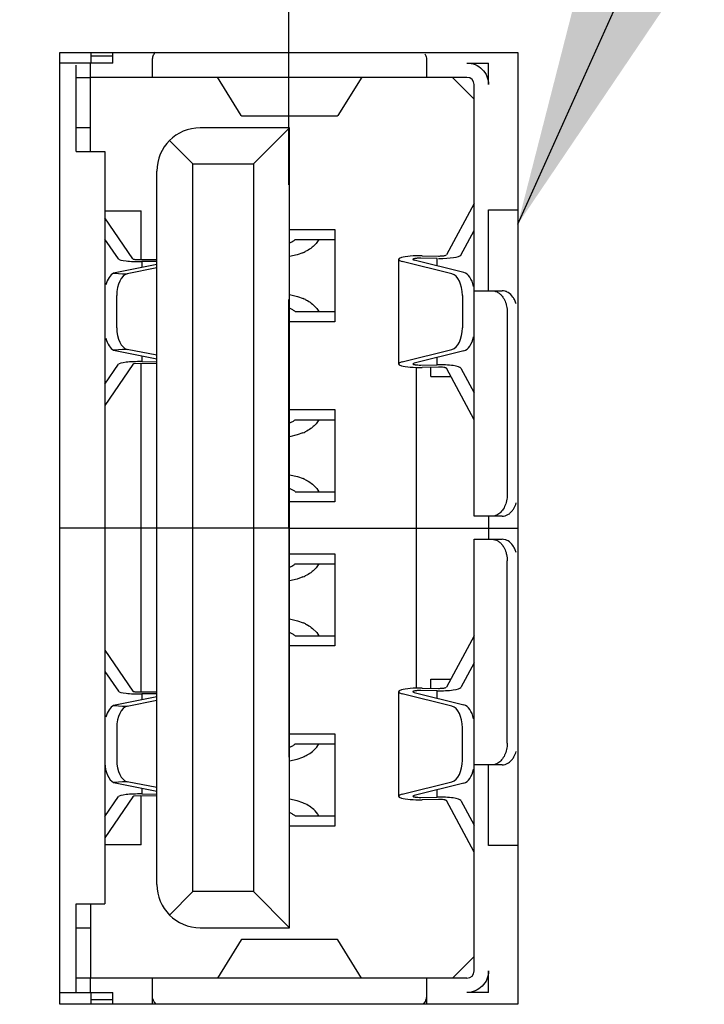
# Model space of a CAD drawing. Header units: inches. Extents: x 0.2 to 16.8, y 0.2 to 10.8.
# Tile 14 of 19: x 8.333 to 8.707, y 6.496 to 7.034. Entities that reach past the tile are written whole.
import ezdxf

# ---------------------------------------------------------------- set-up
doc = ezdxf.new("R2010")
doc.units = ezdxf.units.IN
doc.header["$LTSCALE"] = 0.935
doc.header["$MEASUREMENT"] = 0
doc.linetypes.add('CENTER', pattern=[0.6, 0.375, -0.075, 0.075, -0.075])
doc.layers.get('0').update_dxf_attribs({"linetype": 'CONTINUOUS'})
for name, color, linetype in [('DEFAULT_1', 7, 'CENTER'), ('DETAIL', 7, 'CONTINUOUS'), ('DIMENSIONS', 7, 'CONTINUOUS')]:
    doc.layers.add(name, color=color, linetype=linetype)
doc.styles.get("Standard").update_dxf_attribs({"font": 'txt', "width": 0.8})
doc.dimstyles.new('DIMSTYLE_1', dxfattribs={"dimtxt": 0.125, "dimasz": 0.18, "dimexe": 0.125, "dimexo": 0.0625, "dimgap": 0.09, "dimtad": 0, "dimtih": 1, "dimtoh": 1, "dimdec": 3, "dimzin": 4, "dimdsep": 46, "dimtxsty": 'STANDARD', "dimblk": '_FILLED', "dimblk1": '_FILLED', "dimblk2": '_FILLED', "dimcen": 0.09, "dimadec": 0, "dimazin": 0, "dimtp": 0.01, "dimtm": 0.01, "dimtfac": 1, "dimtdec": 3, "dimtofl": 0, "dimtmove": 0, "dimatfit": 3, "dimldrblk": '_FILLED', "dimfxl": 1, "dimtolj": 1, "dimtzin": 4, "dimarcsym": 0})
doc.dimstyles.get("Standard").update_dxf_attribs({"dimtxt": 0.125, "dimasz": 0.18, "dimexe": 0.125, "dimexo": 0.0625, "dimgap": 0.09, "dimtad": 0, "dimtih": 1, "dimtoh": 1, "dimdec": 3, "dimzin": 4, "dimdsep": 46, "dimtxsty": 'STANDARD', "dimblk": '_FILLED', "dimblk1": '_FILLED', "dimblk2": '_FILLED', "dimcen": 0.09, "dimadec": 0, "dimazin": 0, "dimtol": 1, "dimtp": 0.01, "dimtm": 0.01, "dimtfac": 1, "dimtdec": 3, "dimtofl": 0, "dimtmove": 0, "dimatfit": 3, "dimldrblk": '_FILLED', "dimfxl": 1, "dimtolj": 1, "dimtzin": 4, "dimarcsym": 0})

# ---------------------------------------------------------------- blocks, each defined once
blk = doc.blocks.new('*D14')
at = {"layer": 'DIMENSIONS', "color": 2, "linetype": 'CONTINUOUS'}
for p, q in [((8.6155088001, 8.6361480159), (8.6155088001, 8.764272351)), ((8.4804041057, 8.4714787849), (8.6155088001, 8.6361480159)), ((8.4804041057, 6.943922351), (8.4804041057, 8.4714787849))]:
    blk.add_line(p, q, dxfattribs=at)
at = {"layer": 'DIMENSIONS', "color": 2, "linetype": 'CONTINUOUS', "insert": (8.5530088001, 8.826772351), "char_height": 0.125, "width": 1.125, "attachment_point": 1, "rotation": 90, "line_spacing_factor": 0.9}
blk.add_mtext('.368{\\Ftxt.shx;\\W1.000000;\\H0.125000; }[9.35]', dxfattribs=at)
blk = doc.blocks.new('_FILLED')
at = {"color": 0, "linetype": 'BYBLOCK'}
blk.add_solid([(0, 0), (-1, 0.1736111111), (-1, -0.1736111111)], dxfattribs=at)
blk = doc.blocks.new('*D16')
at = {"layer": 'DIMENSIONS', "color": 2, "linetype": 'CONTINUOUS'}
blk.add_line((8.1457584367, 6.943922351), (8.1457584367, 8.764272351), dxfattribs=at)
at = {"layer": 'DIMENSIONS', "color": 2, "linetype": 'CONTINUOUS', "insert": (8.0832584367, 8.826772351), "char_height": 0.125, "width": 1.225, "attachment_point": 1, "rotation": 90, "line_spacing_factor": 0.9}
blk.add_mtext('.703{\\Ftxt.shx;\\W1.000000;\\H0.125000; }[17.85]', dxfattribs=at)

msp = doc.modelspace()

# ---------------------------------------------------------------- linework, layer by layer
at = {"color": 6, "linetype": 'CONTINUOUS'}
for p, q in [((8.3554041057, 6.496322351), (8.3554041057, 7.016322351)), ((8.3554041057, 7.016322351), (8.6054041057, 7.016322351)), ((8.372537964, 7.0105446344), (8.372537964, 7.016322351)), ((8.6054041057, 7.016322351), (8.6054041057, 6.496322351)), ((8.3843489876, 7.0105446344), (8.3554041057, 7.0105446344)), ((8.5776560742, 7.0105446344), (8.5894670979, 7.0105446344)), ((8.3642702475, 6.9621194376), (8.3642702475, 7.0093262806)), ((8.3721442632, 6.9621194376), (8.3721442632, 7.0026706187)), ((8.5776560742, 7.0026706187), (8.3721442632, 7.0026706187)), ((8.4543765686, 6.981810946), (8.4413989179, 7.0027302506)), ((8.5202124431, 7.0027302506), (8.5072347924, 6.981810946)), ((8.5815930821, 6.7629068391), (8.5815930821, 6.9987336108)), ((8.4545969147, 6.9816358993), (8.4543765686, 6.981810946)), ((8.4545959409, 6.9816348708), (8.5070154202, 6.9816348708)), ((8.5072347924, 6.981810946), (8.5070144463, 6.9816358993)), ((8.3721442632, 6.9751115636), (8.3642702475, 6.9751115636)), ((8.4808056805, 6.9751115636), (8.4319867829, 6.9751115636)), ((8.4808056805, 6.9751115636), (8.4611206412, 6.9554265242)), ((8.4808056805, 6.5381036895), (8.4808056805, 6.9751115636)), ((8.4152834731, 6.9681928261), (8.428049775, 6.9554265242)), ((8.3642702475, 6.9621194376), (8.380018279, 6.9621194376)), ((8.380018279, 6.9621194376), (8.380018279, 6.5510958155)), ((8.4083647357, 6.5617257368), (8.4083647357, 6.9514895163)), ((8.428049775, 6.5577887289), (8.428049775, 6.9554265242)), ((8.428049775, 6.9554265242), (8.4611206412, 6.9554265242)), ((8.4611206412, 6.9554265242), (8.4611206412, 6.5577887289)), ((8.380018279, 6.929835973), (8.3997033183, 6.929835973)), ((8.3997033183, 6.903586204), (8.3997033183, 6.929835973)), ((8.5815930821, 6.9337729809), (8.5664444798, 6.9056880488)), ((8.5894670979, 6.8861351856), (8.5894670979, 6.9302588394)), ((8.5894670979, 6.9302588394), (8.6054041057, 6.9302588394)), ((8.3951668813, 6.903586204), (8.380018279, 6.9259660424)), ((8.4808056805, 6.9195997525), (8.5056088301, 6.9195997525)), ((8.5056088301, 6.9195997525), (8.5056088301, 6.8692060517)), ((8.5742864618, 6.9055690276), (8.5815930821, 6.9191152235)), ((8.3873248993, 6.9034913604), (8.380018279, 6.9142858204)), ((8.4850925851, 6.9140879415), (8.5056022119, 6.9140879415)), ((8.4850049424, 6.9057805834), (8.4808471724, 6.904811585)), ((8.4880781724, 6.9068831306), (8.4850049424, 6.9057805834)), ((8.540275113, 6.903253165), (8.540275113, 6.8461825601)), ((8.57602157, 6.8960764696), (8.5488156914, 6.9028858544)), ((8.5531504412, 6.9052267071), (8.5621687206, 6.9050898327)), ((8.4083647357, 6.9004695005), (8.3847337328, 6.895756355)), ((8.4083647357, 6.898578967), (8.3921306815, 6.8953411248)), ((8.5694806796, 6.8953411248), (8.542274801, 6.9021505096)), ((8.3864587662, 6.8658444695), (8.3864587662, 6.8835912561)), ((8.4808550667, 6.8839926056), (8.4851030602, 6.8829954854)), ((8.4851030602, 6.8829954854), (8.4881771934, 6.881880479)), ((8.5751525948, 6.8835912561), (8.5751525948, 6.8658444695)), ((8.4933750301, 6.8788163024), (8.4957070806, 6.8764695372)), ((8.4957070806, 6.8764695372), (8.4968015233, 6.8747178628)), ((8.4839249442, 6.8747178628), (8.5056023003, 6.8747178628)), ((8.5996473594, 6.874324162), (8.5996473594, 6.7747178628)), ((8.5056088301, 6.8692060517), (8.4808056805, 6.8692060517)), ((8.4083647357, 6.8508567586), (8.3921306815, 6.8540946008)), ((8.542274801, 6.847285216), (8.5694806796, 6.8540946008)), ((8.3847337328, 6.8536793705), (8.4083647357, 6.848966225)), ((8.57602157, 6.8533592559), (8.5488156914, 6.8465498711)), ((8.380018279, 6.8351499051), (8.3873248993, 6.8459443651)), ((8.3951668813, 6.8458495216), (8.380018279, 6.8234696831)), ((8.3997033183, 6.6668890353), (8.3997033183, 6.8463262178)), ((8.5500970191, 6.6690062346), (8.5500970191, 6.8442090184)), ((8.5621687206, 6.8443458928), (8.5531504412, 6.8442090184)), ((8.5815930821, 6.8156627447), (8.5664444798, 6.8437476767)), ((8.5742864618, 6.8438666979), (8.5815930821, 6.830320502)), ((8.5579710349, 6.8392847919), (8.5688516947, 6.8392847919)), ((8.4808056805, 6.8211745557), (8.5056088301, 6.8211745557)), ((8.5056088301, 6.8211745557), (8.5056088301, 6.7707808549)), ((8.4850925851, 6.8156627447), (8.5056022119, 6.8156627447)), ((8.4850049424, 6.8073553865), (8.4808471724, 6.8063863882)), ((8.4880781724, 6.8084579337), (8.4850049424, 6.8073553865)), ((8.4808550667, 6.7855674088), (8.4851030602, 6.7845702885)), ((8.4851030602, 6.7845702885), (8.4881771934, 6.7834552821)), ((8.4933750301, 6.7803911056), (8.4957070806, 6.7780443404)), ((8.4839249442, 6.7762926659), (8.5056023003, 6.7762926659)), ((8.4957070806, 6.7780443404), (8.4968015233, 6.7762926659)), ((8.5056088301, 6.7707808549), (8.4808056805, 6.7707808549)), ((8.5894670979, 6.7629068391), (8.5894670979, 6.7503084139)), ((8.5815930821, 6.5144816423), (8.5815930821, 6.7503084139)), ((8.4808056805, 6.7424343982), (8.5056088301, 6.7424343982)), ((8.5056088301, 6.7424343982), (8.5056088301, 6.6920406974)), ((8.4850925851, 6.7369225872), (8.5056022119, 6.7369225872)), ((8.5996473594, 6.6388910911), (8.5996473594, 6.7384973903)), ((8.4850049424, 6.728615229), (8.4808471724, 6.7276462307)), ((8.4880781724, 6.7297177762), (8.4850049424, 6.728615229)), ((8.4808550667, 6.7068272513), (8.4851030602, 6.705830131)), ((8.4851030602, 6.705830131), (8.4881771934, 6.7047151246)), ((8.4933750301, 6.7016509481), (8.4957070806, 6.6993041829)), ((8.4957070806, 6.6993041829), (8.4968015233, 6.6975525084)), ((8.4839249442, 6.6975525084), (8.5056023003, 6.6975525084)), ((8.5815930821, 6.6975525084), (8.5664444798, 6.6694675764)), ((8.380018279, 6.68974557), (8.3951668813, 6.6673657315)), ((8.5056088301, 6.6920406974), (8.4808056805, 6.6920406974)), ((8.5815930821, 6.6828947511), (8.5742864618, 6.6693485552)), ((8.380018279, 6.678065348), (8.3873248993, 6.667270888)), ((8.540275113, 6.6670326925), (8.540275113, 6.6099620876)), ((8.5694806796, 6.6591206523), (8.542274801, 6.6659300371)), ((8.5488156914, 6.666665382), (8.57602157, 6.6598559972)), ((8.5531504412, 6.6690062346), (8.5621687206, 6.6688693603)), ((8.4083647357, 6.664249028), (8.3847337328, 6.6595358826)), ((8.3921306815, 6.6591206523), (8.4083647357, 6.6623584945)), ((8.3864587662, 6.6473707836), (8.3864587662, 6.629623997)), ((8.5751525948, 6.629623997), (8.5751525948, 6.6473707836)), ((8.4808056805, 6.6440092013), (8.5056088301, 6.6440092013)), ((8.5056088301, 6.6440092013), (8.5056088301, 6.5936155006)), ((8.4850925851, 6.6384973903), (8.5056022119, 6.6384973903)), ((8.4933191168, 6.6343533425), (8.4957053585, 6.6367428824)), ((8.4957053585, 6.6367428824), (8.4968015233, 6.6384973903)), ((8.4808309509, 6.629218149), (8.4849368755, 6.6301706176)), ((8.4849368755, 6.6301706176), (8.4881001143, 6.6313027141)), ((8.5894670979, 6.5829564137), (8.5894670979, 6.6270800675)), ((8.3847337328, 6.6174588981), (8.4083647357, 6.6127457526)), ((8.4083647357, 6.6146362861), (8.3921306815, 6.6178741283)), ((8.542274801, 6.6110647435), (8.5694806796, 6.6178741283)), ((8.57602157, 6.6171387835), (8.5488156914, 6.6103293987)), ((8.380018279, 6.5989294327), (8.3873248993, 6.6097238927)), ((8.3951668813, 6.6096290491), (8.380018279, 6.5872492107)), ((8.3997033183, 6.5833792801), (8.3997033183, 6.6101057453)), ((8.4848907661, 6.6074677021), (8.4808246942, 6.6084077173)), ((8.4880834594, 6.6063290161), (8.4848907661, 6.6074677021)), ((8.5621687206, 6.6081254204), (8.5531504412, 6.607988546)), ((8.5815930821, 6.5794422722), (8.5664444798, 6.6075272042)), ((8.5742864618, 6.6076462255), (8.5815930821, 6.5941000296)), ((8.4839249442, 6.5991273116), (8.5056023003, 6.5991273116)), ((8.5056088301, 6.5936155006), (8.4808056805, 6.5936155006)), ((8.3997033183, 6.5833792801), (8.380018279, 6.5833792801)), ((8.6054041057, 6.5829564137), (8.5894670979, 6.5829564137)), ((8.428049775, 6.5577887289), (8.4152834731, 6.545022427)), ((8.4611206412, 6.5577887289), (8.428049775, 6.5577887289)), ((8.4808056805, 6.5381036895), (8.4611206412, 6.5577887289)), ((8.3642702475, 6.5026706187), (8.3642702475, 6.5510958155)), ((8.3642702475, 6.5510958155), (8.380018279, 6.5510958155)), ((8.3721442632, 6.5510958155), (8.3721442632, 6.5105446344)), ((8.3642702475, 6.5381036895), (8.3721442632, 6.5381036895)), ((8.4319867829, 6.5381036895), (8.4808056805, 6.5381036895)), ((8.4543765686, 6.531463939), (8.4414356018, 6.5106037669)), ((8.4543765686, 6.531463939), (8.4545969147, 6.5316389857)), ((8.5070154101, 6.5316400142), (8.4545959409, 6.5316400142)), ((8.5072347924, 6.531463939), (8.5070144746, 6.5316391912)), ((8.5201757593, 6.5106037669), (8.5072347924, 6.531463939)), ((8.5776560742, 6.5105446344), (8.3721442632, 6.5105446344)), ((8.3554041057, 6.5026706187), (8.3843489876, 6.5026706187)), ((8.372537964, 6.496322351), (8.372537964, 6.5026706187)), ((8.5894670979, 6.5026706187), (8.5776560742, 6.5026706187)), ((8.6054041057, 6.496322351), (8.3554041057, 6.496322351)), ((8.407962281, 6.4962354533), (8.4069162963, 6.4976212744))]:
    msp.add_line(p, q, dxfattribs=at)
at = {"color": 7, "linetype": 'CONTINUOUS'}
for p, q in [((8.3843489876, 7.0105446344), (8.3843489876, 7.016322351)), ((8.3721442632, 7.0026706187), (8.3721442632, 7.0105446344)), ((8.372537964, 7.0144816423), (8.3843489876, 7.0144816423)), ((8.4060025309, 7.0026706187), (8.4060025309, 7.0123732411)), ((8.5556088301, 7.0123732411), (8.5556088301, 7.0026706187)), ((8.5894670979, 6.9987336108), (8.5894670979, 7.0105446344)), ((8.3642702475, 7.0026706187), (8.3721442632, 7.0026706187)), ((8.5697820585, 7.0026706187), (8.5815930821, 6.9908595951)), ((8.4839249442, 6.9140879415), (8.4850925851, 6.9140879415)), ((8.3994426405, 6.9031095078), (8.4083647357, 6.9032174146)), ((8.5481482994, 6.9032533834), (8.5488156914, 6.9028858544)), ((8.5614591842, 6.9037743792), (8.5524409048, 6.9039112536)), ((8.5614591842, 6.8997213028), (8.5614591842, 6.9037743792)), ((8.565782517, 6.9053750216), (8.5664444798, 6.9056880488)), ((8.4083647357, 6.9021605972), (8.4001521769, 6.9020612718)), ((8.4001521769, 6.9020612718), (8.4001521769, 6.8988315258)), ((8.5815930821, 6.8861351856), (8.5968634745, 6.8861351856)), ((8.4001521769, 6.8506041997), (8.4001521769, 6.8473744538)), ((8.5614591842, 6.8456613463), (8.5614591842, 6.8497144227)), ((8.3958312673, 6.8460994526), (8.3951668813, 6.8458495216)), ((8.3994426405, 6.8463262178), (8.3958312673, 6.8460994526)), ((8.4083647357, 6.8462183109), (8.3994426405, 6.8463262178)), ((8.4001521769, 6.8473744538), (8.4083647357, 6.8472751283)), ((8.5488156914, 6.8465498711), (8.5481499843, 6.8461656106)), ((8.5524409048, 6.8455244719), (8.5614591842, 6.8456613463)), ((8.5579710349, 6.8392847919), (8.5579710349, 6.8442090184)), ((8.4839249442, 6.8156627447), (8.4850925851, 6.8156627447)), ((8.5968634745, 6.7629068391), (8.5815930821, 6.7629068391)), ((8.5815930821, 6.7503084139), (8.5968634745, 6.7503084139)), ((8.4839249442, 6.7369225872), (8.4850925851, 6.7369225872)), ((8.5579710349, 6.6690062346), (8.5579710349, 6.6739304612)), ((8.5579710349, 6.6739304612), (8.5688516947, 6.6739304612)), ((8.3994426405, 6.6668890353), (8.4083647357, 6.6669969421)), ((8.4083647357, 6.6659401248), (8.4001521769, 6.6658407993)), ((8.4001521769, 6.6658407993), (8.4001521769, 6.6626110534)), ((8.5481482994, 6.6670329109), (8.5488156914, 6.666665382)), ((8.5614591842, 6.6675539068), (8.5524409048, 6.6676907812)), ((8.5614591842, 6.6635008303), (8.5614591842, 6.6675539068)), ((8.565782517, 6.6691545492), (8.5664444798, 6.6694675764)), ((8.4839249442, 6.6384973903), (8.4850925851, 6.6384973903)), ((8.5968634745, 6.6270800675), (8.5815930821, 6.6270800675)), ((8.4001521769, 6.6143837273), (8.4001521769, 6.6111539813)), ((8.5614591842, 6.6094408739), (8.5614591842, 6.6134939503)), ((8.3958312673, 6.6098789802), (8.3951668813, 6.6096290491)), ((8.3994426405, 6.6101057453), (8.3958312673, 6.6098789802)), ((8.4083647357, 6.6099978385), (8.3994426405, 6.6101057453)), ((8.4001521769, 6.6111539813), (8.4083647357, 6.6110546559)), ((8.5488156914, 6.6103293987), (8.5481499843, 6.6099451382)), ((8.5524409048, 6.6093039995), (8.5614591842, 6.6094408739)), ((8.5815930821, 6.522355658), (8.5697820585, 6.5105446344)), ((8.3721442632, 6.5105446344), (8.3642702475, 6.5105446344)), ((8.3721442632, 6.5026706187), (8.3721442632, 6.5105446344)), ((8.4060025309, 6.496322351), (8.4060025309, 6.5105446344)), ((8.5556088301, 6.5105446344), (8.5556088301, 6.496322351)), ((8.5894670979, 6.5026706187), (8.5894670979, 6.5144816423)), ((8.3843489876, 6.496322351), (8.3843489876, 6.5026706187)), ((8.3843489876, 6.4987336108), (8.372537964, 6.4987336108))]:
    msp.add_line(p, q, dxfattribs=at)
at = {"color": 6, "linetype": 'CONTINUOUS'}
for centre, radius, start, end in [((8.5776560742, 6.9987336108), 0.0039370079, 3e-10, 89.9999999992), ((8.4319867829, 6.9514895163), 0.0236220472, 90, 180), ((8.4780052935, 6.9306930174), 0.0258529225, 292.9310089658, 296.158450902), ((8.4779282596, 6.8579375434), 0.0260442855, 63.6925377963, 66.8263301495), ((8.4780052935, 6.8322678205), 0.0258529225, 292.9310089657, 296.1584509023), ((8.4779282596, 6.7595123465), 0.0260442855, 63.6925377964, 66.8263301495), ((8.4780052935, 6.7535276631), 0.0258529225, 292.9310089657, 296.1584509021), ((8.4779282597, 6.680772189), 0.0260442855, 63.6925377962, 66.8263301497), ((8.4778613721, 6.6554256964), 0.0262059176, 292.9982765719, 296.1833348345), ((8.4780004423, 6.5825042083), 0.0258706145, 63.8321290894, 67.0611874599), ((8.4319867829, 6.5617257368), 0.0236220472, 180, 270), ((8.5776560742, 6.5144816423), 0.0039370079, 270.0000000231, 359.9999999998)]:
    msp.add_arc(centre, radius, start, end, dxfattribs=at)
for centre, major_axis, ratio, start_param, end_param in [((8.3990878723, 6.9036336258), (0.0118110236, 0), 0.1336697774, -3.0513591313, -1.4805628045), ((8.5520861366, 6.9032535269), (0.0118110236, 0), 0.1677450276, 1.4805628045, 3.7320375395), ((8.5625234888, 6.9057475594), (0.0118110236, 0), 0.1677450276, 4.6820403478, 6.1929517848), ((8.3864934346, 6.8843266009), (-0, 0.0118624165), 0.5543186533, 0.2709143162, 1.1316982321), ((7.8706376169, 6.9423205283), (0.5219162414, -0.0469419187), 0.0035950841, -0.1730035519, -0.0399501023), ((8.393034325, 6.8835912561), (-0, 0.0118624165), 0.5543186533, 6.4210461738, 7.853981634), ((8.5685770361, 6.8835912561), (-0, 0.0118624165), 0.5543186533, 4.7123889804, 6.1453244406), ((8.5751179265, 6.8843266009), (-0, 0.0118624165), 0.5543186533, -1.2153917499, -0.1378608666), ((8.393034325, 6.8658444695), (-0, 0.0118624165), 0.5543186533, 1.5707963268, 3.003731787), ((8.5685770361, 6.8658444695), (0, 0.0118624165), 0.5543186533, 3.2794535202, 4.7123889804), ((8.3864934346, 6.8651091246), (0, 0.0118624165), 0.5543186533, 2.0007851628, 2.8706783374), ((8.5751179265, 6.8651091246), (0, 0.0118624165), 0.5543186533, -3.003731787, -1.9278596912), ((7.8706376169, 6.8071151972), (0.5219162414, 0.0469419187), 0.0035950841, 0.0399501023, 0.1730035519), ((8.3990878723, 6.8458020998), (0.0118110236, 0), 0.1336697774, 1.4805628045, 3.0513591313), ((8.5520861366, 6.8461821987), (0.0118110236, 0), 0.1677450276, 2.5511477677, 4.8026225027), ((8.5625234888, 6.8436881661), (0.0118110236, 0), 0.1677450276, 0.0902335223, 1.6610298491), ((8.3990878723, 6.6674131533), (0.0118110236, -0), 0.1336697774, 3.2318261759, 4.8026225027), ((8.5520861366, 6.6670330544), (0.0118110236, 0), 0.1677450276, 1.4805628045, 3.7320375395), ((8.5625234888, 6.669527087), (0.0118110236, 0), 0.1677450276, -1.6610298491, -0.0902335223), ((8.3864934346, 6.6481061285), (0, 0.0118624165), 0.5543186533, 0.2709143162, 1.1404735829), ((7.8706376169, 6.7061000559), (0.5219162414, -0.0469419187), 0.0035950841, -0.1730035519, -0.0399501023), ((8.393034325, 6.6473707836), (0, 0.0118624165), 0.5543186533, 6.4210461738, 7.853981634), ((8.5685770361, 6.6473707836), (-0, 0.0118624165), 0.5543186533, 4.7123889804, 6.1453244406), ((8.5751179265, 6.6481061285), (-0, 0.0118624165), 0.5543186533, -1.2153917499, -0.1378608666), ((8.3864934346, 6.6288886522), (0, 0.0118624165), 0.5543186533, -4.6405281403, -3.4125069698), ((8.393034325, 6.629623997), (-0, 0.0118624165), 0.5543186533, 1.5707963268, 3.003731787), ((8.5685770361, 6.629623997), (-0, 0.0118624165), 0.5543186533, 3.2794535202, 4.7123889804), ((8.5751179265, 6.6288886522), (-0, 0.0118624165), 0.5543186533, -3.003731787, -1.9278596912), ((7.8706376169, 6.5708947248), (0.5219162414, 0.0469419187), 0.0035950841, 0.0399501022, 0.1730035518), ((8.3990878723, 6.6095816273), (0.0118110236, -0), 0.1336697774, 1.4805628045, 3.0513591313), ((8.5520861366, 6.6099617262), (0.0118110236, 0), 0.1677450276, 2.5511477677, 4.8026225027), ((8.5625234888, 6.6074676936), (0.0118110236, 0), 0.1677450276, 0.0902335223, 1.6610298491)]:
    msp.add_ellipse(centre, major_axis=major_axis, ratio=ratio, start_param=start_param, end_param=end_param, dxfattribs=at)
for points, knots in [([(8.4060025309, 7.0123732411), (8.4060025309, 7.0130727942), (8.4062706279, 7.0145227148), (8.4069986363, 7.0157962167), (8.4074524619, 7.0163821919)], [0, 0, 0, 0, 0.4855588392, 1, 1, 1, 1]), ([(8.5546950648, 7.0155939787), (8.5549869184, 7.0150994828), (8.5554445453, 7.0140556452), (8.5556088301, 7.0129250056), (8.5556088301, 7.0123732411)], [0, 0, 0, 0, 0.5099624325, 1, 1, 1, 1]), ([(8.4968015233, 6.9140879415), (8.4964222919, 6.9132997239), (8.4953553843, 6.9117417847), (8.493980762, 6.9104650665), (8.4932038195, 6.9098523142)], [0, 0, 0, 0, 0.4692105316, 1, 1, 1, 1]), ([(8.4932038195, 6.9098523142), (8.4929267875, 6.9096338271), (8.4917266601, 6.9087435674), (8.4904266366, 6.9079911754), (8.4894026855, 6.9074879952)], [0, 0, 0, 0, 0.2362023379, 1, 1, 1, 1]), ([(8.489470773, 6.8812843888), (8.489836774, 6.8811031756), (8.4912007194, 6.8803853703), (8.4924943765, 6.8795290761), (8.4933750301, 6.8788163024)], [0, 0, 0, 0, 0.2649634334, 1, 1, 1, 1]), ([(8.5912957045, 6.8861351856), (8.591843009, 6.8861351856), (8.5929646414, 6.8859733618), (8.594559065, 6.8852806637), (8.5960128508, 6.8841618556), (8.5968282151, 6.8832029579), (8.5972010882, 6.8826756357)], [0, 0, 0, 0, 0.2313144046, 0.4719131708, 0.7270422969, 1, 1, 1, 1]), ([(8.6000842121, 6.8852214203), (8.5995897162, 6.8855132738), (8.5985458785, 6.8859709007), (8.5974152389, 6.8861351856), (8.5968634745, 6.8861351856)], [0, 0, 0, 0, 0.5099624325, 1, 1, 1, 1]), ([(8.5972010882, 6.8826756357), (8.5973956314, 6.8824005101), (8.5981523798, 6.8812161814), (8.598699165, 6.8799025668), (8.5990012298, 6.8788789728)], [0, 0, 0, 0, 0.2399661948, 1, 1, 1, 1]), ([(8.6045689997, 6.8788789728), (8.6043647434, 6.8795711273), (8.6038655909, 6.8808934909), (8.6025530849, 6.8831858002), (8.6011462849, 6.8845945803), (8.6000842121, 6.8852214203)], [0, 0, 0, 0, 0.2735104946, 0.532595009, 1, 1, 1, 1]), ([(8.5990012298, 6.8788789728), (8.5991084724, 6.8785155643), (8.5994859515, 6.8770255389), (8.5996473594, 6.8754816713), (8.5996473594, 6.874324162)], [0, 0, 0, 0, 0.2466149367, 1, 1, 1, 1]), ([(8.4932038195, 6.8114271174), (8.4929267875, 6.8112086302), (8.4917266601, 6.8103183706), (8.4904266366, 6.8095659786), (8.4894026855, 6.8090627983)], [0, 0, 0, 0, 0.2362023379, 1, 1, 1, 1]), ([(8.4968015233, 6.8156627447), (8.4964222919, 6.814874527), (8.4953553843, 6.8133165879), (8.493980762, 6.8120398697), (8.4932038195, 6.8114271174)], [0, 0, 0, 0, 0.4692105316, 1, 1, 1, 1]), ([(8.489470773, 6.782859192), (8.489836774, 6.7826779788), (8.4912007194, 6.7819601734), (8.4924943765, 6.7811038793), (8.4933750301, 6.7803911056)], [0, 0, 0, 0, 0.2649634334, 1, 1, 1, 1]), ([(8.5996473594, 6.7747178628), (8.5996473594, 6.773572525), (8.5994159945, 6.7713204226), (8.598399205, 6.7681956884), (8.596785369, 6.7655923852), (8.595306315, 6.7642867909), (8.5945164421, 6.7638206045)], [0, 0, 0, 0, 0.2742543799, 0.5375849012, 0.7803773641, 1, 1, 1, 1]), ([(8.6027688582, 6.766366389), (8.6029634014, 6.7666415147), (8.6037201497, 6.7678258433), (8.6042669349, 6.769139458), (8.6045689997, 6.770163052)], [0, 0, 0, 0, 0.2399661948, 1, 1, 1, 1]), ([(8.5945164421, 6.7638206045), (8.5940219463, 6.7635287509), (8.5929781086, 6.763071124), (8.591847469, 6.7629068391), (8.5912957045, 6.7629068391)], [0, 0, 0, 0, 0.5099624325, 1, 1, 1, 1]), ([(8.5968634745, 6.7629068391), (8.597410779, 6.7629068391), (8.5985324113, 6.763068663), (8.600126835, 6.7637613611), (8.6015806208, 6.7648801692), (8.602395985, 6.7658390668), (8.6027688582, 6.766366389)], [0, 0, 0, 0, 0.2313144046, 0.4719131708, 0.7270422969, 1, 1, 1, 1]), ([(8.5912957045, 6.7503084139), (8.591843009, 6.7503084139), (8.5929646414, 6.7501465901), (8.594559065, 6.749453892), (8.5960128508, 6.7483350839), (8.5968282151, 6.7473761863), (8.5972010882, 6.7468488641)], [0, 0, 0, 0, 0.2313144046, 0.4719131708, 0.7270422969, 1, 1, 1, 1]), ([(8.6000842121, 6.7493946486), (8.5995897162, 6.7496865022), (8.5985458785, 6.7501441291), (8.5974152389, 6.7503084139), (8.5968634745, 6.7503084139)], [0, 0, 0, 0, 0.5099624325, 1, 1, 1, 1]), ([(8.5972010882, 6.7468488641), (8.5973956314, 6.7465737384), (8.5981523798, 6.7453894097), (8.598699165, 6.7440757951), (8.5990012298, 6.7430522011)], [0, 0, 0, 0, 0.2399661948, 1, 1, 1, 1]), ([(8.6045689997, 6.7430522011), (8.6043647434, 6.7437443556), (8.6038655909, 6.7450667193), (8.6025530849, 6.7473590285), (8.6011462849, 6.7487678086), (8.6000842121, 6.7493946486)], [0, 0, 0, 0, 0.2735104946, 0.532595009, 1, 1, 1, 1]), ([(8.5990012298, 6.7430522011), (8.5991084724, 6.7426887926), (8.5994859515, 6.7411987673), (8.5996473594, 6.7396548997), (8.5996473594, 6.7384973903)], [0, 0, 0, 0, 0.2466149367, 1, 1, 1, 1]), ([(8.4968015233, 6.7369225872), (8.4964222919, 6.7361343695), (8.4953553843, 6.7345764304), (8.493980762, 6.7332997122), (8.4932038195, 6.7326869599)], [0, 0, 0, 0, 0.4692105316, 1, 1, 1, 1]), ([(8.4932038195, 6.7326869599), (8.4929267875, 6.7324684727), (8.4917266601, 6.7315782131), (8.4904266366, 6.7308258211), (8.4894026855, 6.7303226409)], [0, 0, 0, 0, 0.2362023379, 1, 1, 1, 1]), ([(8.489470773, 6.7041190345), (8.489836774, 6.7039378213), (8.4912007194, 6.7032200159), (8.4924943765, 6.7023637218), (8.4933750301, 6.7016509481)], [0, 0, 0, 0, 0.2649634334, 1, 1, 1, 1]), ([(8.5996473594, 6.6388910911), (8.5996473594, 6.6377457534), (8.5994159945, 6.6354936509), (8.598399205, 6.6323689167), (8.596785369, 6.6297656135), (8.595306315, 6.6284600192), (8.5945164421, 6.6279938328)], [0, 0, 0, 0, 0.2742543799, 0.5375849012, 0.7803773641, 1, 1, 1, 1]), ([(8.4894245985, 6.6319088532), (8.4897891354, 6.6320883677), (8.4911486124, 6.6327996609), (8.4924391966, 6.6336474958), (8.4933191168, 6.6343533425)], [0, 0, 0, 0, 0.2648234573, 1, 1, 1, 1]), ([(8.6027688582, 6.6305396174), (8.6029634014, 6.630814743), (8.6037201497, 6.6319990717), (8.6042669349, 6.6333126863), (8.6045689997, 6.6343362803)], [0, 0, 0, 0, 0.2399661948, 1, 1, 1, 1]), ([(8.5945164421, 6.6279938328), (8.5940219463, 6.6277019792), (8.5929781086, 6.6272443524), (8.591847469, 6.6270800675), (8.5912957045, 6.6270800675)], [0, 0, 0, 0, 0.5099624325, 1, 1, 1, 1]), ([(8.5968634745, 6.6270800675), (8.597410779, 6.6270800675), (8.5985324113, 6.6272418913), (8.600126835, 6.6279345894), (8.6015806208, 6.6290533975), (8.602395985, 6.6300122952), (8.6027688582, 6.6305396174)], [0, 0, 0, 0, 0.2313144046, 0.4719131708, 0.7270422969, 1, 1, 1, 1]), ([(8.4932940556, 6.6032915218), (8.493012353, 6.6035166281), (8.4917884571, 6.6044347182), (8.4904583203, 6.6052075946), (8.4894094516, 6.6057232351)], [0, 0, 0, 0, 0.235781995, 1, 1, 1, 1]), ([(8.4968015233, 6.5991273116), (8.4966206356, 6.5995032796), (8.4957088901, 6.6010889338), (8.4943929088, 6.6024134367), (8.4932940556, 6.6032915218)], [0, 0, 0, 0, 0.2287620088, 1, 1, 1, 1]), ([(8.4069162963, 6.4976212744), (8.4066244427, 6.4981157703), (8.4061668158, 6.4991596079), (8.4060025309, 6.5002902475), (8.4060025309, 6.500842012)], [0, 0, 0, 0, 0.5099624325, 1, 1, 1, 1]), ([(8.5556088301, 6.500842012), (8.5556088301, 6.5000237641), (8.5552364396, 6.4983104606), (8.5542509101, 6.4968786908), (8.5536490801, 6.4962354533)], [0, 0, 0, 0, 0.4815686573, 1, 1, 1, 1])]:
    msp.add_open_spline(points, degree=3, knots=knots, dxfattribs=at)
at = {"color": 7, "linetype": 'CONTINUOUS'}
for points, knots in [([(8.5776560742, 7.0105446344), (8.5791920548, 7.0105142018), (8.5822993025, 7.0099435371), (8.5862199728, 7.0072975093), (8.5888660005, 7.0033768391), (8.5894366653, 7.0002695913), (8.5894670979, 6.9987336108)], [0, 0, 0, 0, 0.2500275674, 0.5, 0.7499724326, 1, 1, 1, 1]), ([(8.4808475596, 6.9122799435), (8.4814309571, 6.9125160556), (8.4825061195, 6.913045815), (8.4834873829, 6.9137325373), (8.4839249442, 6.9140879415)], [0, 0, 0, 0, 0.5275142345, 1, 1, 1, 1]), ([(8.3951668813, 6.903586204), (8.3952186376, 6.9035451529), (8.395363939, 6.9034667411), (8.3956494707, 6.9033732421), (8.3960557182, 6.9032897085), (8.396821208, 6.903189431), (8.3979659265, 6.9031172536), (8.3989317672, 6.903105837), (8.3994426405, 6.9031095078)], [0, 0, 0, 0, 0.0456919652, 0.1128352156, 0.2074263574, 0.3320628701, 0.6466325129, 1, 1, 1, 1]), ([(8.5524409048, 6.9039112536), (8.5521677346, 6.9039107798), (8.5516260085, 6.9039053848), (8.5508347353, 6.9038792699), (8.5500984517, 6.9038300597), (8.5494511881, 6.903752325), (8.5489181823, 6.903653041), (8.5485550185, 6.9035529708), (8.5483383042, 6.9034615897), (8.5482311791, 6.9033975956), (8.5481609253, 6.9033316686), (8.5481452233, 6.9032761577), (8.5481482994, 6.9032533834)], [0, 0, 0, 0, 0.1844519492, 0.3657799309, 0.53451604, 0.6825748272, 0.8056714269, 0.9004117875, 0.9362298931, 0.9640777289, 0.9844825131, 1, 1, 1, 1]), ([(8.5621687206, 6.9050898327), (8.5625171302, 6.9050893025), (8.5632001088, 6.9050961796), (8.564176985, 6.9051384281), (8.5650352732, 6.9052257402), (8.565556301, 6.9053173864), (8.565782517, 6.9053750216)], [0, 0, 0, 0, 0.2877536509, 0.5640610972, 0.8071984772, 1, 1, 1, 1]), ([(8.4839249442, 6.8747178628), (8.4835269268, 6.875040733), (8.4826444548, 6.87566684), (8.4816837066, 6.8761662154), (8.4811647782, 6.8763925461)], [0, 0, 0, 0, 0.4751394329, 1, 1, 1, 1]), ([(8.5481499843, 6.8461656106), (8.5481501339, 6.8461118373), (8.5482339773, 6.8460314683), (8.5483627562, 6.8459625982), (8.5485161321, 6.845900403), (8.5487038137, 6.8458421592), (8.5490193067, 6.845762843), (8.5497315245, 6.8456348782), (8.550909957, 6.8455395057), (8.5519074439, 6.8455242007), (8.5524409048, 6.8455244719)], [0, 0, 0, 0, 0.0364878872, 0.0656415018, 0.1026843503, 0.1473823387, 0.199313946, 0.3231598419, 0.638021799, 1, 1, 1, 1]), ([(8.5664444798, 6.8437476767), (8.5663947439, 6.8437974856), (8.5662526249, 6.8438953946), (8.5659666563, 6.8440135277), (8.5655602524, 6.8441188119), (8.5647953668, 6.8442450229), (8.5636486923, 6.8443360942), (8.5626807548, 6.8443504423), (8.5621687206, 6.8443458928)], [0, 0, 0, 0, 0.0483145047, 0.1167670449, 0.2116300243, 0.3357973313, 0.648528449, 1, 1, 1, 1]), ([(8.4808475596, 6.8138547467), (8.4814309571, 6.8140908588), (8.4825061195, 6.8146206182), (8.4834873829, 6.8153073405), (8.4839249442, 6.8156627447)], [0, 0, 0, 0, 0.5275142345, 1, 1, 1, 1]), ([(8.4839249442, 6.7762926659), (8.4835269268, 6.7766155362), (8.4826444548, 6.7772416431), (8.4816837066, 6.7777410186), (8.4811647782, 6.7779673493)], [0, 0, 0, 0, 0.4751394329, 1, 1, 1, 1]), ([(8.4808475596, 6.7351145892), (8.4814309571, 6.7353507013), (8.4825061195, 6.7358804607), (8.4834873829, 6.736567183), (8.4839249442, 6.7369225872)], [0, 0, 0, 0, 0.5275142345, 1, 1, 1, 1]), ([(8.4839249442, 6.6975525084), (8.4835269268, 6.6978753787), (8.4826444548, 6.6985014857), (8.4816837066, 6.6990008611), (8.4811647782, 6.6992271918)], [0, 0, 0, 0, 0.4751394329, 1, 1, 1, 1]), ([(8.3951668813, 6.6673657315), (8.3952186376, 6.6673246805), (8.395363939, 6.6672462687), (8.3956494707, 6.6671527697), (8.3960557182, 6.6670692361), (8.396821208, 6.6669689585), (8.3979659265, 6.6668967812), (8.3989317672, 6.6668853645), (8.3994426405, 6.6668890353)], [0, 0, 0, 0, 0.0456919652, 0.1128352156, 0.2074263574, 0.3320628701, 0.6466325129, 1, 1, 1, 1]), ([(8.5524409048, 6.6676907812), (8.5521677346, 6.6676903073), (8.5516260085, 6.6676849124), (8.5508347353, 6.6676587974), (8.5500984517, 6.6676095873), (8.5494511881, 6.6675318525), (8.5489181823, 6.6674325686), (8.5485550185, 6.6673324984), (8.5483383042, 6.6672411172), (8.5482311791, 6.6671771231), (8.5481609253, 6.6671111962), (8.5481452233, 6.6670556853), (8.5481482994, 6.6670329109)], [0, 0, 0, 0, 0.1844519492, 0.3657799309, 0.53451604, 0.6825748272, 0.8056714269, 0.9004117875, 0.9362298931, 0.9640777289, 0.9844825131, 1, 1, 1, 1]), ([(8.5621687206, 6.6688693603), (8.5625171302, 6.6688688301), (8.5632001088, 6.6688757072), (8.564176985, 6.6689179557), (8.5650352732, 6.6690052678), (8.565556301, 6.669096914), (8.565782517, 6.6691545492)], [0, 0, 0, 0, 0.2877536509, 0.5640610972, 0.8071984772, 1, 1, 1, 1]), ([(8.4808475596, 6.6366893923), (8.4814309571, 6.6369255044), (8.4825061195, 6.6374552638), (8.4834873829, 6.6381419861), (8.4839249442, 6.6384973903)], [0, 0, 0, 0, 0.5275142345, 1, 1, 1, 1]), ([(8.5481499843, 6.6099451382), (8.5481501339, 6.6098913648), (8.5482339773, 6.6098109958), (8.5483627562, 6.6097421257), (8.5485161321, 6.6096799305), (8.5487038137, 6.6096216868), (8.5490193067, 6.6095423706), (8.5497315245, 6.6094144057), (8.550909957, 6.6093190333), (8.5519074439, 6.6093037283), (8.5524409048, 6.6093039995)], [0, 0, 0, 0, 0.0364878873, 0.0656415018, 0.1026843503, 0.1473823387, 0.199313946, 0.3231598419, 0.638021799, 1, 1, 1, 1]), ([(8.5664444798, 6.6075272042), (8.5663947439, 6.6075770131), (8.5662526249, 6.6076749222), (8.5659666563, 6.6077930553), (8.5655602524, 6.6078983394), (8.5647953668, 6.6080245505), (8.5636486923, 6.6081156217), (8.5626807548, 6.6081299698), (8.5621687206, 6.6081254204)], [0, 0, 0, 0, 0.0483145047, 0.1167670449, 0.2116300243, 0.3357973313, 0.648528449, 1, 1, 1, 1]), ([(8.4839249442, 6.5991273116), (8.4835269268, 6.5994501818), (8.4826444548, 6.6000762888), (8.4816837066, 6.6005756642), (8.4811647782, 6.600801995)], [0, 0, 0, 0, 0.4751394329, 1, 1, 1, 1]), ([(8.5894670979, 6.5144816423), (8.5894366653, 6.5129456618), (8.5888660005, 6.509838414), (8.5862199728, 6.5059177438), (8.5822993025, 6.503271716), (8.5791920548, 6.5027010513), (8.5776560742, 6.5026706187)], [0, 0, 0, 0, 0.2500275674, 0.5, 0.7499724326, 1, 1, 1, 1])]:
    msp.add_open_spline(points, degree=3, knots=knots, dxfattribs=at)
at = {"layer": 'DEFAULT_1', "color": 7, "linetype": 'CENTER'}
for q in [(8.4804041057, 6.881422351), (8.3553041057, 6.756322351), (8.4804041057, 6.631222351), (8.6055041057, 6.756322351)]:
    msp.add_line((8.4804041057, 6.756322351), q, dxfattribs=at)

# ---------------------------------------------------------------- dimensions: what is measured, and where the dimension line sits
at = {"layer": 'DIMENSIONS', "color": 2, "linetype": 'CONTINUOUS'}
for feature_location, offset, dtype, picture, middle in [((8.1457584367, 6.943922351), (0, 1.8203500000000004), 1, '*D16', (8.1457584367, 9.439272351)), ((8.4804041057, 6.943922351), (0.13510469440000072, 1.8203500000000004), 0, '*D14', (8.6155088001, 9.389272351))]:
    dim = msp.add_ordinate_dim(feature_location=feature_location, offset=offset, dtype=dtype, origin=(8.8484041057, 6.881422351), dimstyle='DIMSTYLE_1', override={"dimtad": 1, "dimtih": 0, "dimtoh": 0}, dxfattribs=at)
    dim.commit()
    dim.dimension.update_dxf_attribs({"geometry": picture, "text_midpoint": middle})

# ---------------------------------------------------------------- leaders
at = {"layer": 'DETAIL', "color": 2, "linetype": 'CONTINUOUS'}
msp.add_leader([(8.6054041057, 6.9224540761), (9.4603449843, 8.8257809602), (9.6403449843, 8.8257809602)], dimstyle='STANDARD', override={"dimtad": 0}, dxfattribs=at)

doc.saveas('drawing.dxf')
